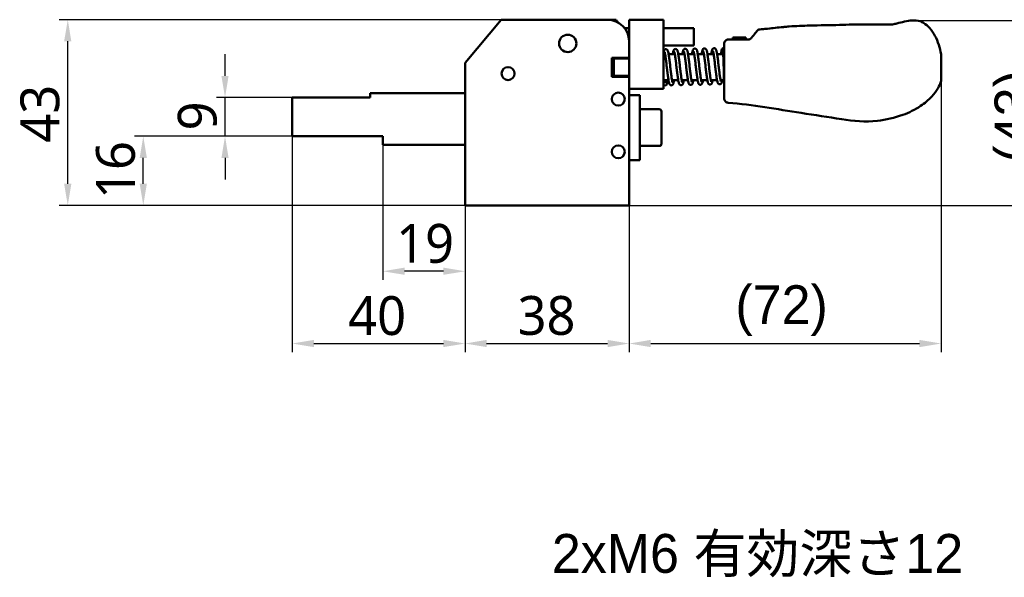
# Model space of a CAD drawing. Header units: millimetres. Extents: x 0 to 594, y 0 to 420.
# Tile 6 of 24: x 159 to 387, y 128 to 258. Entities that reach past the tile are written whole.
import ezdxf

# ---------------------------------------------------------------- set-up
doc = ezdxf.new("R2010")
doc.units = ezdxf.units.MM
doc.header["$LTSCALE"] = 2
for name, color, linetype, lineweight in [('Dimension (ISO)', 7, 'Continuous', 25), ('Symbol (ISO)', 7, 'Continuous', 25), ('Visible (ISO)', 7, 'Continuous', 50)]:
    doc.layers.add(name, color=color, linetype=linetype, lineweight=lineweight)
doc.styles.add('Note Text (JIS)', font='meiryo.ttc')
doc.dimstyles.new('Default (JIS)', dxfattribs={"dimscale": 2, "dimtxt": 4.5, "dimasz": 2.5, "dimexe": 1, "dimexo": 0, "dimgap": 0.8, "dimtad": 1, "dimrnd": 1e-08, "dimdsep": 46, "dimtxsty": 'Note Text (JIS)', "dimcen": 0.09, "dimdle": 10, "dimclrd": 256, "dimclre": 256, "dimclrt": 256, "dimadec": 0, "dimazin": 2, "dimtfac": 0.777778, "dimtmove": 0, "dimatfit": 3, "dimfxl": 1, "dimtolj": 1, "dimtzin": 0, "dimlwd": -1, "dimlwe": -1, "dimarcsym": 0})

# ---------------------------------------------------------------- blocks, each defined once
blk = doc.blocks.new('*D4')
at = {"layer": 'Defpoints', "color": 0}
for p in [(222.32, 230.56), (262.32, 214.56), (262.32, 182.56)]:
    blk.add_point(p, dxfattribs=at)
at = {"layer": 'Dimension (ISO)'}
for p, q in [((222.32, 230.56), (222.32, 180.56)), ((262.32, 214.56), (262.32, 180.56)), ((227.32, 182.56), (257.32, 182.56))]:
    blk.add_line(p, q, dxfattribs=at)
for points in [[(227.32, 183.4), (227.32, 181.73), (222.32, 182.56)], [(257.32, 183.4), (257.32, 181.73), (262.32, 182.56)]]:
    blk.add_solid(points, dxfattribs=at)
at = {"layer": 'Dimension (ISO)', "insert": (235.26, 193.53), "char_height": 9, "attachment_point": 1, "style": 'Note Text (JIS)'}
blk.add_mtext('\\A1;40', dxfattribs=at)
blk = doc.blocks.new('*D5')
at = {"layer": 'Defpoints', "color": 0}
for p in [(262.32, 214.56), (300.32, 214.56), (300.32, 182.56)]:
    blk.add_point(p, dxfattribs=at)
at = {"layer": 'Dimension (ISO)'}
for p, q in [((262.32, 214.56), (262.32, 180.56)), ((300.32, 214.56), (300.32, 180.56)), ((267.32, 182.56), (295.32, 182.56))]:
    blk.add_line(p, q, dxfattribs=at)
for points in [[(267.32, 183.4), (267.32, 181.73), (262.32, 182.56)], [(295.32, 183.4), (295.32, 181.73), (300.32, 182.56)]]:
    blk.add_solid(points, dxfattribs=at)
at = {"layer": 'Dimension (ISO)', "insert": (274.49, 193.57), "char_height": 9, "attachment_point": 1, "style": 'Note Text (JIS)'}
blk.add_mtext('\\A1;38', dxfattribs=at)
blk = doc.blocks.new('*D6')
at = {"layer": 'Defpoints', "color": 0}
for p in [(372.57, 243.42), (300.32, 214.56), (372.57, 182.56)]:
    blk.add_point(p, dxfattribs=at)
at = {"layer": 'Dimension (ISO)'}
for p, q in [((372.57, 243.42), (372.57, 180.56)), ((300.32, 214.56), (300.32, 180.56)), ((305.32, 182.56), (367.57, 182.56))]:
    blk.add_line(p, q, dxfattribs=at)
for points in [[(305.32, 183.4), (305.32, 181.73), (300.32, 182.56)], [(367.57, 183.4), (367.57, 181.73), (372.57, 182.56)]]:
    blk.add_solid(points, dxfattribs=at)
at = {"layer": 'Dimension (ISO)', "insert": (321.89, 196.05), "char_height": 9, "attachment_point": 1, "style": 'Note Text (JIS)'}
blk.add_mtext('\\A1; \\fメイリオ|b0|i0;\\H9.0000;(72)', dxfattribs=at)
blk = doc.blocks.new('*D7')
at = {"layer": 'Defpoints', "color": 0}
for p in [(366.22, 257.4), (398.45, 257.4), (300.32, 214.56)]:
    blk.add_point(p, dxfattribs=at)
at = {"layer": 'Dimension (ISO)'}
for p, q in [((366.22, 257.4), (400.45, 257.4)), ((398.45, 219.56), (398.45, 252.4)), ((300.32, 214.56), (400.45, 214.56))]:
    blk.add_line(p, q, dxfattribs=at)
for points in [[(397.62, 252.4), (399.28, 252.4), (398.45, 257.4)], [(397.62, 219.56), (399.28, 219.56), (398.45, 214.56)]]:
    blk.add_solid(points, dxfattribs=at)
at = {"layer": 'Dimension (ISO)', "insert": (384.96, 221.43), "char_height": 9, "attachment_point": 1, "rotation": 90, "style": 'Note Text (JIS)'}
blk.add_mtext('\\A1; \\fメイリオ|b0|i0;\\H9.0000;(43)', dxfattribs=at)
blk = doc.blocks.new('*D8')
at = {"layer": 'Defpoints', "color": 0}
for p in [(170.32, 257.56), (270.71, 257.56), (262.32, 214.56)]:
    blk.add_point(p, dxfattribs=at)
at = {"layer": 'Dimension (ISO)'}
for p, q in [((270.71, 257.56), (168.32, 257.56)), ((170.32, 219.56), (170.32, 252.56)), ((262.32, 214.56), (168.32, 214.56))]:
    blk.add_line(p, q, dxfattribs=at)
for points in [[(169.48, 252.56), (171.15, 252.56), (170.32, 257.56)], [(169.48, 219.56), (171.15, 219.56), (170.32, 214.56)]]:
    blk.add_solid(points, dxfattribs=at)
at = {"layer": 'Dimension (ISO)', "insert": (159.35, 229.07), "char_height": 9, "attachment_point": 1, "rotation": 90, "style": 'Note Text (JIS)'}
blk.add_mtext('\\A1;43', dxfattribs=at)
blk = doc.blocks.new('*D9')
at = {"layer": 'Defpoints', "color": 0}
for p in [(206.74, 239.56), (222.32, 239.56), (222.32, 230.56)]:
    blk.add_point(p, dxfattribs=at)
at = {"layer": 'Dimension (ISO)'}
for p, q in [((206.74, 244.56), (206.74, 249.56)), ((222.32, 239.56), (204.74, 239.56)), ((206.74, 230.56), (206.74, 239.56)), ((222.32, 230.56), (204.74, 230.56)), ((206.74, 225.56), (206.74, 220.56))]:
    blk.add_line(p, q, dxfattribs=at)
for points in [[(205.91, 244.56), (207.57, 244.56), (206.74, 239.56)], [(205.91, 225.56), (207.57, 225.56), (206.74, 230.56)]]:
    blk.add_solid(points, dxfattribs=at)
at = {"layer": 'Dimension (ISO)', "insert": (195.79, 231.92), "char_height": 9, "attachment_point": 1, "rotation": 90, "style": 'Note Text (JIS)'}
blk.add_mtext('\\A1;9', dxfattribs=at)
blk = doc.blocks.new('*D10')
at = {"layer": 'Defpoints', "color": 0}
for p in [(187.81, 230.56), (222.32, 230.56), (262.32, 214.56)]:
    blk.add_point(p, dxfattribs=at)
at = {"layer": 'Dimension (ISO)'}
for p, q in [((222.32, 230.56), (185.81, 230.56)), ((187.81, 219.56), (187.81, 225.56)), ((262.32, 214.56), (185.81, 214.56))]:
    blk.add_line(p, q, dxfattribs=at)
for points in [[(186.97, 225.56), (188.64, 225.56), (187.81, 230.56)], [(186.97, 219.56), (188.64, 219.56), (187.81, 214.56)]]:
    blk.add_solid(points, dxfattribs=at)
at = {"layer": 'Dimension (ISO)', "insert": (176.86, 216.05), "char_height": 9, "attachment_point": 1, "rotation": 90, "style": 'Note Text (JIS)'}
blk.add_mtext('\\A1;16', dxfattribs=at)
blk = doc.blocks.new('*D11')
at = {"layer": 'Defpoints', "color": 0}
for p in [(243.32, 228.56), (262.32, 214.56), (243.32, 199.3)]:
    blk.add_point(p, dxfattribs=at)
at = {"layer": 'Dimension (ISO)'}
for p, q in [((243.32, 228.56), (243.32, 197.3)), ((262.32, 214.56), (262.32, 197.3)), ((257.32, 199.3), (248.32, 199.3))]:
    blk.add_line(p, q, dxfattribs=at)
for points in [[(248.32, 200.14), (248.32, 198.47), (243.32, 199.3)], [(257.32, 200.14), (257.32, 198.47), (262.32, 199.3)]]:
    blk.add_solid(points, dxfattribs=at)
at = {"layer": 'Dimension (ISO)', "insert": (246.37, 210.26), "char_height": 9, "attachment_point": 1, "style": 'Note Text (JIS)'}
blk.add_mtext('\\A1;19', dxfattribs=at)

msp = doc.modelspace()

# ---------------------------------------------------------------- linework, layer by layer
at = {"layer": 'Visible (ISO)'}
for p, q in [((270.708, 257.564), (262.317, 247.564)), ((270.708, 257.564), (277.235, 257.564)), ((277.235, 257.564), (295.317, 257.564)), ((295.317, 257.564), (297.317, 257.564)), ((300.317, 255.564), (299.317, 255.564)), ((300.317, 257.564), (300.317, 241.564)), ((308.317, 257.564), (300.317, 257.564)), ((308.317, 257.564), (308.317, 241.564)), ((315.317, 255.564), (308.317, 255.564)), ((315.317, 251.564), (315.317, 255.564)), ((332.367, 255.479), (332.367, 255.479)), ((332.367, 255.479), (332.367, 255.479)), ((337.392, 255.981), (337.392, 255.981)), ((337.392, 255.981), (337.392, 255.981)), ((361.328, 256.456), (361.327, 256.456)), ((361.327, 256.456), (361.327, 256.456)), ((361.327, 256.456), (361.327, 256.456)), ((324.528, 253.469), (324.327, 253.469)), ((324.327, 253.469), (324.327, 252.966)), ((324.528, 253.469), (327.141, 253.469)), ((327.342, 253.469), (327.141, 253.469)), ((327.342, 252.966), (327.342, 253.469)), ((327.342, 253.469), (327.343, 253.469)), ((327.343, 252.966), (327.343, 253.469)), ((329.891, 254.91), (329.9, 254.922)), ((315.317, 251.564), (308.317, 251.564)), ((322.317, 246.564), (322.317, 251.966)), ((323.317, 252.966), (327.864, 252.966)), ((296.317, 248.764), (300.317, 248.764)), ((296.317, 244.364), (296.317, 248.764)), ((296.317, 248.064), (296.817, 248.564)), ((296.817, 248.564), (296.817, 244.564)), ((300.317, 248.564), (296.817, 248.564)), ((308.317, 249.564), (308.665, 249.564)), ((309.477, 249.564), (310.913, 249.564)), ((311.725, 249.564), (313.161, 249.564)), ((313.972, 249.564), (315.409, 249.564)), ((316.22, 249.564), (317.656, 249.564)), ((318.467, 249.564), (319.904, 249.564)), ((320.714, 249.564), (322.105, 249.564)), ((372.567, 249.549), (372.567, 249.452)), ((372.567, 249.448), (372.567, 246.434)), ((262.317, 239.785), (262.317, 247.564)), ((322.317, 245.038), (322.317, 246.564)), ((372.567, 246.434), (372.567, 243.419)), ((296.317, 245.064), (296.817, 244.564)), ((300.317, 244.364), (296.317, 244.364)), ((300.317, 244.564), (296.817, 244.564)), ((322.317, 243.329), (322.317, 245.038)), ((308.317, 243.564), (309.444, 243.564)), ((309.087, 243.564), (309.105, 242.736)), ((310.256, 243.564), (311.692, 243.564)), ((312.505, 243.564), (313.94, 243.564)), ((314.753, 243.564), (316.188, 243.564)), ((317.002, 243.564), (318.436, 243.564)), ((319.251, 243.564), (320.684, 243.564)), ((321.5, 243.564), (322.29, 243.564)), ((322.317, 239.837), (322.317, 243.329)), ((322.317, 242.702), (322.317, 242.918)), ((322.317, 241.415), (322.317, 241.871)), ((222.317, 239.564), (240.317, 239.564)), ((222.317, 230.564), (222.317, 239.564)), ((240.317, 239.564), (240.317, 240.564)), ((262.267, 240.564), (240.317, 240.564)), ((262.317, 214.564), (262.317, 239.785)), ((300.317, 241.564), (300.317, 214.564)), ((308.317, 241.564), (300.317, 241.564)), ((300.317, 240.064), (302.817, 240.064)), ((302.817, 240.064), (302.817, 225.064)), ((322.317, 239.837), (322.317, 240.483)), ((322.317, 239.332), (322.317, 239.837)), ((307.317, 236.814), (302.817, 236.814)), ((307.817, 236.314), (307.817, 228.814)), ((222.317, 230.564), (243.317, 230.564)), ((243.317, 228.564), (243.317, 230.564)), ((262.317, 228.564), (243.317, 228.564)), ((307.317, 228.314), (302.817, 228.314)), ((300.317, 225.064), (302.817, 225.064)), ((300.317, 214.564), (262.317, 214.564))]:
    msp.add_line(p, q, dxfattribs=at)
for centre, radius in [((286.117, 252.064), 2), ((272.287, 245.084), 1.5), ((272.287, 245.084), 1.5), ((297.817, 239.164), 1.5), ((297.817, 239.164), 1.5), ((297.817, 226.964), 1.5)]:
    msp.add_circle(centre, radius, dxfattribs=at)
for centre, radius, start, end in [((295.317, 252.564), 5, 0, 90), ((287.317, 250.064), 12.5, 33.2755, 36.8699), ((330.682, 254.298), 1, 141.43025, 141.54805), ((323.317, 251.966), 1, 89.99941, 180), ((287.317, 250.064), 12.5, 353.1079, 354.03044), ((287.317, 250.064), 12.5, 332.87071, 333.89612), ((308.705, 242.728), 0.4, 193.83317, 166.16683), ((322.702, 243.025), 0.4, 181.21792, 195.61567), ((307.317, 236.314), 0.5, 0, 90), ((307.317, 228.814), 0.5, 270, 0)]:
    msp.add_arc(centre, radius, start, end, dxfattribs=at)
for centre, major_axis, ratio, start_param, end_param in [((330.682, 254.298), (-0.783, 0.622), 0.9999748, 6.2811304, 6.2831864), ((330.683, 254.3), (-0.716, 0.699), 0.9999731, 5.5847216, 6.3855089)]:
    msp.add_ellipse(centre, major_axis=major_axis, ratio=ratio, start_param=start_param, end_param=end_param, dxfattribs=at)
for points in [[(330.584, 255.295), (331.152, 255.352), (331.721, 255.411), (332.289, 255.47)], [(361.327, 256.456), (361.334, 256.456), (361.34, 256.458), (361.346, 256.459)], [(361.327, 256.456), (361.328, 256.456), (361.328, 256.456), (361.329, 256.456)], [(372.567, 249.448), (372.567, 249.449), (372.567, 249.45), (372.567, 249.452)]]:
    msp.add_open_spline(points, degree=3, dxfattribs=at)
for points, knots in [([(331.2, 255.358), (331.201, 255.358), (331.201, 255.358), (331.395, 255.378), (331.577, 255.398), (331.893, 255.432), (332.031, 255.446), (332.247, 255.468), (332.327, 255.475), (332.367, 255.479)], [0.06424418, 0.06424418, 0.06424418, 0.06424418, 0.06443192, 0.06443192, 0.12785861, 0.12785861, 0.19197389, 0.19197389, 0.25783865, 0.25783865, 0.25783865, 0.25783865]), ([(332.289, 255.47), (332.315, 255.473), (332.341, 255.476), (332.367, 255.479), (334.056, 255.657), (335.739, 255.849), (337.392, 255.981)], [0, 0, 0, 0, 0.0152056, 0.0152056, 0.0152056, 1, 1, 1, 1]), ([(332.367, 255.479), (332.962, 255.543), (333.565, 255.612), (334.797, 255.747), (335.436, 255.813), (336.521, 255.911), (336.985, 255.948), (337.392, 255.981)], [0, 0, 0, 0, 0.18497273, 0.18497273, 0.38795466, 0.38795466, 0.54853639, 0.54853639, 0.54853639, 0.54853639]), ([(337.392, 255.981), (339.019, 256.111), (340.571, 256.171), (344.452, 256.261), (346.792, 256.278), (351.008, 256.421), (352.998, 256.486), (356.069, 256.488), (357.114, 256.478), (359.204, 256.456), (360.272, 256.444), (361.327, 256.456)], [0, 0, 0, 0, 0.5308266, 0.5308266, 1.2610285, 1.2610285, 1.8776745, 1.8776745, 2.1940011, 2.1940011, 2.5116748, 2.5116748, 2.5116748, 2.5116748]), ([(361.346, 256.459), (361.684, 256.536), (362.02, 256.615), (363.525, 256.977), (364.696, 257.313), (366.504, 257.423), (367.134, 257.377), (367.996, 257.09), (368.271, 256.962), (369.047, 256.504), (369.509, 256.096), (370.394, 255.102), (370.801, 254.486), (371.856, 252.514), (372.323, 251.037), (372.567, 249.549)], [0, 0, 0, 0, 0.1037109, 0.1037109, 0.4642929, 0.4642929, 0.6470846, 0.6470846, 0.7369166, 0.7369166, 0.9174839, 0.9174839, 1.1359863, 1.1359863, 1.5884035, 1.5884035, 1.5884035, 1.5884035]), ([(328.647, 253.344), (328.643, 253.339), (328.639, 253.335), (328.635, 253.33), (328.631, 253.325), (328.628, 253.32), (328.624, 253.316), (328.62, 253.311), (328.616, 253.307), (328.612, 253.302), (328.608, 253.298), (328.604, 253.294), (328.6, 253.289), (328.596, 253.285), (328.592, 253.281), (328.588, 253.277), (328.584, 253.273), (328.581, 253.269), (328.577, 253.265), (328.573, 253.261), (328.569, 253.257), (328.565, 253.253), (328.561, 253.249), (328.557, 253.245), (328.553, 253.241), (328.549, 253.238), (328.545, 253.234), (328.541, 253.23), (328.537, 253.227), (328.533, 253.223), (328.529, 253.22), (328.526, 253.216), (328.522, 253.213), (328.518, 253.209), (328.514, 253.206), (328.51, 253.203), (328.506, 253.199), (328.502, 253.196), (328.498, 253.193), (328.494, 253.19), (328.49, 253.187), (328.487, 253.184), (328.483, 253.18), (328.479, 253.177), (328.475, 253.174), (328.471, 253.171), (328.467, 253.168), (328.463, 253.166), (328.459, 253.163), (328.456, 253.16), (328.452, 253.157), (328.448, 253.154), (328.444, 253.151), (328.44, 253.149), (328.436, 253.146), (328.432, 253.143), (328.429, 253.141), (328.425, 253.138), (328.421, 253.136), (328.417, 253.133), (328.413, 253.13), (328.409, 253.128), (328.406, 253.125), (328.402, 253.123), (328.398, 253.121), (328.394, 253.118), (328.39, 253.116), (328.386, 253.113), (328.383, 253.111), (328.379, 253.109), (328.375, 253.106), (328.371, 253.104), (328.367, 253.102), (328.363, 253.1), (328.36, 253.098), (328.356, 253.095), (328.352, 253.093), (328.348, 253.091), (328.344, 253.089), (328.341, 253.087), (328.337, 253.085), (328.333, 253.083), (328.329, 253.081), (328.325, 253.079), (328.321, 253.077), (328.318, 253.075), (328.314, 253.073), (328.31, 253.071), (328.306, 253.069), (328.302, 253.067), (328.299, 253.065), (328.295, 253.064), (328.291, 253.062), (328.287, 253.06), (328.283, 253.058), (328.279, 253.056), (328.275, 253.055), (328.272, 253.053), (328.268, 253.051), (328.264, 253.05), (328.26, 253.048), (328.256, 253.046), (328.252, 253.045), (328.248, 253.043), (328.244, 253.041), (328.241, 253.04), (328.237, 253.038), (328.233, 253.037), (328.229, 253.035), (328.225, 253.033), (328.221, 253.032), (328.217, 253.03), (328.213, 253.029), (328.209, 253.028), (328.205, 253.026), (328.201, 253.025), (328.197, 253.023), (328.193, 253.022), (328.189, 253.02), (328.185, 253.019), (328.181, 253.018), (328.177, 253.016), (328.173, 253.015), (328.169, 253.014), (328.165, 253.012), (328.161, 253.011), (328.157, 253.01), (328.153, 253.009), (328.149, 253.007), (328.145, 253.006), (328.14, 253.005), (328.136, 253.004), (328.132, 253.003), (328.128, 253.002), (328.124, 253), (328.119, 252.999), (328.115, 252.998), (328.111, 252.997), (328.107, 252.996), (328.103, 252.995), (328.098, 252.994), (328.094, 252.993), (328.09, 252.992), (328.085, 252.991), (328.081, 252.99), (328.077, 252.989), (328.072, 252.988), (328.068, 252.987), (328.063, 252.986), (328.059, 252.985), (328.055, 252.984), (328.05, 252.984), (328.046, 252.983), (328.041, 252.982), (328.037, 252.981), (328.032, 252.98), (328.027, 252.98), (328.023, 252.979), (328.018, 252.978), (328.014, 252.977), (328.009, 252.977), (328.004, 252.976), (328, 252.975), (327.995, 252.975), (327.99, 252.974), (327.985, 252.973), (327.981, 252.973), (327.976, 252.972), (327.971, 252.972), (327.966, 252.971), (327.961, 252.971), (327.956, 252.97), (327.951, 252.97), (327.947, 252.969), (327.942, 252.969), (327.937, 252.969), (327.932, 252.968), (327.926, 252.968), (327.921, 252.968), (327.916, 252.967), (327.911, 252.967), (327.906, 252.967), (327.901, 252.967), (327.896, 252.967), (327.89, 252.966), (327.885, 252.966), (327.88, 252.966), (327.875, 252.966), (327.869, 252.966), (327.864, 252.966)], [0, 0, 0, 0, 0.015873, 0.015873, 0.015873, 0.031746, 0.031746, 0.031746, 0.047619, 0.047619, 0.047619, 0.0634921, 0.0634921, 0.0634921, 0.0793651, 0.0793651, 0.0793651, 0.0952381, 0.0952381, 0.0952381, 0.1111111, 0.1111111, 0.1111111, 0.1269841, 0.1269841, 0.1269841, 0.1428571, 0.1428571, 0.1428571, 0.1587302, 0.1587302, 0.1587302, 0.1746032, 0.1746032, 0.1746032, 0.1904762, 0.1904762, 0.1904762, 0.2063492, 0.2063492, 0.2063492, 0.2222222, 0.2222222, 0.2222222, 0.2380952, 0.2380952, 0.2380952, 0.2539683, 0.2539683, 0.2539683, 0.2698413, 0.2698413, 0.2698413, 0.2857143, 0.2857143, 0.2857143, 0.3015873, 0.3015873, 0.3015873, 0.3174603, 0.3174603, 0.3174603, 0.3333333, 0.3333333, 0.3333333, 0.3492063, 0.3492063, 0.3492063, 0.3650794, 0.3650794, 0.3650794, 0.3809524, 0.3809524, 0.3809524, 0.3968254, 0.3968254, 0.3968254, 0.4126984, 0.4126984, 0.4126984, 0.4285714, 0.4285714, 0.4285714, 0.4444444, 0.4444444, 0.4444444, 0.4603175, 0.4603175, 0.4603175, 0.4761905, 0.4761905, 0.4761905, 0.4920635, 0.4920635, 0.4920635, 0.5079365, 0.5079365, 0.5079365, 0.5238095, 0.5238095, 0.5238095, 0.5396825, 0.5396825, 0.5396825, 0.5555556, 0.5555556, 0.5555556, 0.5714286, 0.5714286, 0.5714286, 0.5873016, 0.5873016, 0.5873016, 0.6031746, 0.6031746, 0.6031746, 0.6190476, 0.6190476, 0.6190476, 0.6349206, 0.6349206, 0.6349206, 0.6507937, 0.6507937, 0.6507937, 0.6666667, 0.6666667, 0.6666667, 0.6825397, 0.6825397, 0.6825397, 0.6984127, 0.6984127, 0.6984127, 0.7142857, 0.7142857, 0.7142857, 0.7301587, 0.7301587, 0.7301587, 0.7460317, 0.7460317, 0.7460317, 0.7619048, 0.7619048, 0.7619048, 0.7777778, 0.7777778, 0.7777778, 0.7936508, 0.7936508, 0.7936508, 0.8095238, 0.8095238, 0.8095238, 0.8253968, 0.8253968, 0.8253968, 0.8412698, 0.8412698, 0.8412698, 0.8571429, 0.8571429, 0.8571429, 0.8730159, 0.8730159, 0.8730159, 0.8888889, 0.8888889, 0.8888889, 0.9047619, 0.9047619, 0.9047619, 0.9206349, 0.9206349, 0.9206349, 0.9365079, 0.9365079, 0.9365079, 0.952381, 0.952381, 0.952381, 0.968254, 0.968254, 0.968254, 0.984127, 0.984127, 0.984127, 1, 1, 1, 1]), ([(328.647, 253.344), (328.984, 253.769), (329.286, 254.148), (329.684, 254.65), (329.811, 254.81), (329.877, 254.893), (329.885, 254.903), (329.891, 254.91)], [0, 0, 0, 0, 0.20490066, 0.20490066, 0.37669062, 0.37669062, 0.41105135, 0.41105135, 0.41105135, 0.41105135]), ([(329.9, 254.922), (329.9, 254.922), (329.9, 254.922), (329.901, 254.923), (329.901, 254.923), (329.902, 254.924), (329.902, 254.925), (329.903, 254.925)], [0.0699718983, 0.0699718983, 0.0699718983, 0.0699718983, 0.0705258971, 0.0705258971, 0.0708403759, 0.0708403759, 0.0711858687, 0.0711858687, 0.0711858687, 0.0711858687]), ([(314.869, 243.105), (314.869, 243.105), (314.869, 243.105), (314.867, 243.11), (314.856, 243.136), (314.822, 243.243), (314.796, 243.351), (314.75, 243.577), (314.731, 243.68), (314.692, 243.913), (314.671, 244.044), (314.629, 244.331), (314.608, 244.487), (314.564, 244.819), (314.541, 244.994), (314.496, 245.36), (314.473, 245.55), (314.427, 245.939), (314.404, 246.139), (314.357, 246.541), (314.334, 246.745), (314.287, 247.15), (314.264, 247.352), (314.217, 247.75), (314.193, 247.945), (314.146, 248.325), (314.123, 248.509), (314.077, 248.862), (314.053, 249.031), (314.007, 249.348), (313.984, 249.497), (313.937, 249.774), (313.913, 249.902), (313.863, 250.137), (313.837, 250.243), (313.788, 250.404), (313.767, 250.463), (313.716, 250.568), (313.692, 250.612), (313.626, 250.689), (313.598, 250.716), (313.514, 250.777), (313.447, 250.81), (313.308, 250.831), (313.244, 250.827), (313.131, 250.796), (313.083, 250.77), (313, 250.71), (312.969, 250.676), (312.904, 250.592), (312.882, 250.547), (312.825, 250.414), (312.802, 250.327), (312.751, 250.101), (312.727, 249.958), (312.693, 249.721), (312.683, 249.644), (312.673, 249.564)], [25.3253955, 25.3253955, 25.3253955, 25.3253955, 25.3366708, 25.3366708, 25.4630875, 25.4630875, 25.6825804, 25.6825804, 25.8271155, 25.8271155, 25.9792666, 25.9792666, 26.1352018, 26.1352018, 26.2931364, 26.2931364, 26.4522308, 26.4522308, 26.6120787, 26.6120787, 26.7724918, 26.7724918, 26.9334118, 26.9334118, 27.0948878, 27.0948878, 27.2571023, 27.2571023, 27.4204769, 27.4204769, 27.5859783, 27.5859783, 27.7561458, 27.7561458, 27.9398804, 27.9398804, 28.0700762, 28.0700762, 28.1599165, 28.1599165, 28.2041575, 28.2041575, 28.2583624, 28.2583624, 28.2980483, 28.2980483, 28.3386943, 28.3386943, 28.3903209, 28.3903209, 28.480662, 28.480662, 28.6665972, 28.6665972, 28.8847119, 28.8847119, 28.9797294, 28.9797294, 28.9797294, 28.9797294]), ([(317.109, 243.153), (317.109, 243.153), (317.108, 243.153), (317.106, 243.158), (317.095, 243.185), (317.061, 243.294), (317.034, 243.404), (316.988, 243.633), (316.969, 243.736), (316.93, 243.971), (316.909, 244.103), (316.867, 244.391), (316.845, 244.548), (316.801, 244.88), (316.779, 245.056), (316.734, 245.423), (316.711, 245.613), (316.665, 246.003), (316.641, 246.202), (316.595, 246.605), (316.571, 246.809), (316.525, 247.214), (316.501, 247.416), (316.454, 247.813), (316.431, 248.009), (316.384, 248.388), (316.361, 248.572), (316.314, 248.924), (316.291, 249.092), (316.245, 249.409), (316.221, 249.557), (316.174, 249.833), (316.151, 249.959), (316.101, 250.194), (316.075, 250.3), (316.024, 250.46), (316.002, 250.521), (315.951, 250.622), (315.929, 250.661), (315.87, 250.732), (315.842, 250.76), (315.757, 250.823), (315.691, 250.857), (315.551, 250.879), (315.486, 250.875), (315.373, 250.844), (315.325, 250.819), (315.241, 250.76), (315.21, 250.726), (315.145, 250.642), (315.123, 250.598), (315.067, 250.468), (315.044, 250.384), (314.993, 250.162), (314.968, 250.018), (314.932, 249.761), (314.919, 249.665), (314.907, 249.564)], [19.0422102, 19.0422102, 19.0422102, 19.0422102, 19.0548008, 19.0548008, 19.1823273, 19.1823273, 19.4031768, 19.4031768, 19.5479988, 19.5479988, 19.700291, 19.700291, 19.8562982, 19.8562982, 20.0142729, 20.0142729, 20.1733919, 20.1733919, 20.333257, 20.333257, 20.4936841, 20.4936841, 20.6546182, 20.6546182, 20.816111, 20.816111, 20.9783501, 20.9783501, 21.1417661, 21.1417661, 21.3073493, 21.3073493, 21.4777147, 21.4777147, 21.6621343, 21.6621343, 21.7952258, 21.7952258, 21.8733809, 21.8733809, 21.9196405, 21.9196405, 21.9744829, 21.9744829, 22.0142403, 22.0142403, 22.0547961, 22.0547961, 22.1061284, 22.1061284, 22.1952702, 22.1952702, 22.374546, 22.374546, 22.5973291, 22.5973291, 22.715132, 22.715132, 22.715132, 22.715132]), ([(319.348, 243.2), (319.348, 243.2), (319.348, 243.2), (319.346, 243.205), (319.335, 243.23), (319.302, 243.337), (319.275, 243.444), (319.229, 243.67), (319.211, 243.772), (319.172, 244.005), (319.151, 244.136), (319.109, 244.422), (319.087, 244.578), (319.043, 244.909), (319.021, 245.085), (318.976, 245.45), (318.953, 245.64), (318.907, 246.029), (318.883, 246.228), (318.837, 246.631), (318.813, 246.834), (318.767, 247.24), (318.743, 247.442), (318.696, 247.839), (318.673, 248.035), (318.626, 248.415), (318.603, 248.6), (318.556, 248.953), (318.533, 249.121), (318.487, 249.439), (318.463, 249.589), (318.417, 249.866), (318.393, 249.993), (318.343, 250.23), (318.317, 250.336), (318.268, 250.496), (318.247, 250.555), (318.196, 250.661), (318.171, 250.707), (318.103, 250.786), (318.075, 250.813), (317.991, 250.873), (317.925, 250.906), (317.786, 250.926), (317.721, 250.922), (317.609, 250.89), (317.561, 250.865), (317.478, 250.805), (317.448, 250.771), (317.383, 250.687), (317.361, 250.641), (317.303, 250.506), (317.279, 250.417), (317.229, 250.189), (317.205, 250.047), (317.168, 249.784), (317.154, 249.678), (317.141, 249.564)], [12.7590248, 12.7590248, 12.7590248, 12.7590248, 12.7698539, 12.7698539, 12.8958942, 12.8958942, 13.1149229, 13.1149229, 13.2593589, 13.2593589, 13.4114614, 13.4114614, 13.5673716, 13.5673716, 13.7252926, 13.7252926, 13.8843785, 13.8843785, 14.0442205, 14.0442205, 14.2046287, 14.2046287, 14.365544, 14.365544, 14.5270142, 14.5270142, 14.6892205, 14.6892205, 14.8525811, 14.8525811, 15.018055, 15.018055, 15.1881563, 15.1881563, 15.3716639, 15.3716639, 15.5009192, 15.5009192, 15.594988, 15.594988, 15.6383993, 15.6383993, 15.6923171, 15.6923171, 15.7319705, 15.7319705, 15.7726598, 15.7726598, 15.8244266, 15.8244266, 15.9153432, 15.9153432, 16.1045208, 16.1045208, 16.3205472, 16.3205472, 16.4501866, 16.4501866, 16.4501866, 16.4501866]), ([(321.588, 243.248), (321.588, 243.248), (321.579, 243.265), (321.552, 243.346), (321.528, 243.435), (321.486, 243.628), (321.468, 243.72), (321.431, 243.933), (321.411, 244.055), (321.369, 244.325), (321.348, 244.474), (321.304, 244.791), (321.282, 244.961), (321.237, 245.316), (321.215, 245.502), (321.169, 245.884), (321.146, 246.081), (321.099, 246.48), (321.076, 246.683), (321.029, 247.089), (321.006, 247.292), (320.959, 247.693), (320.935, 247.891), (320.889, 248.278), (320.865, 248.467), (320.819, 248.83), (320.795, 249.004), (320.749, 249.334), (320.726, 249.49), (320.679, 249.781), (320.656, 249.916), (320.607, 250.165), (320.582, 250.278), (320.525, 250.497), (320.496, 250.593), (320.423, 250.728), (320.404, 250.761), (320.352, 250.824), (320.324, 250.853), (320.238, 250.917), (320.172, 250.951), (320.032, 250.974), (319.967, 250.97), (319.853, 250.94), (319.805, 250.915), (319.721, 250.856), (319.69, 250.822), (319.625, 250.739), (319.603, 250.695), (319.547, 250.567), (319.525, 250.485), (319.474, 250.265), (319.448, 250.12), (319.407, 249.832), (319.391, 249.703), (319.375, 249.564)], [6.4758395, 6.4758395, 6.4758395, 6.4758395, 6.5850998, 6.5850998, 6.7873508, 6.7873508, 6.9278711, 6.9278711, 7.0780395, 7.0780395, 7.2329739, 7.2329739, 7.3903627, 7.3903627, 7.5491279, 7.5491279, 7.7087519, 7.7087519, 7.8689871, 7.8689871, 8.0297367, 8.0297367, 8.1910133, 8.1910133, 8.3529481, 8.3529481, 8.5158625, 8.5158625, 8.6804813, 8.6804813, 8.8485991, 8.8485991, 9.0257859, 9.0257859, 9.2406747, 9.2406747, 9.3047563, 9.3047563, 9.3524486, 9.3524486, 9.4076935, 9.4076935, 9.4474954, 9.4474954, 9.487998, 9.487998, 9.5391561, 9.5391561, 9.6275923, 9.6275923, 9.8030166, 9.8030166, 10.0287582, 10.0287582, 10.1849176, 10.1849176, 10.1849176, 10.1849176]), ([(322.317, 251.014), (322.264, 251.021), (322.207, 251.017), (322.099, 250.99), (322.05, 250.966), (321.965, 250.907), (321.934, 250.874), (321.868, 250.792), (321.846, 250.749), (321.756, 250.55), (321.728, 250.395), (321.671, 250.056), (321.651, 249.916), (321.624, 249.698), (321.617, 249.632), (321.609, 249.564)], [3.12745441, 3.12745441, 3.12745441, 3.12745441, 3.16277326, 3.16277326, 3.20306612, 3.20306612, 3.25352905, 3.25352905, 3.33918468, 3.33918468, 3.66069369, 3.66069369, 3.84429989, 3.84429989, 3.91933809, 3.91933809, 3.91933809, 3.91933809]), ([(310.39, 243.01), (310.39, 243.01), (310.39, 243.01), (310.388, 243.015), (310.377, 243.041), (310.343, 243.148), (310.316, 243.257), (310.271, 243.484), (310.252, 243.586), (310.213, 243.819), (310.192, 243.951), (310.15, 244.238), (310.128, 244.394), (310.084, 244.726), (310.062, 244.902), (310.017, 245.267), (309.994, 245.457), (309.948, 245.847), (309.924, 246.046), (309.878, 246.449), (309.854, 246.652), (309.808, 247.058), (309.784, 247.26), (309.737, 247.657), (309.714, 247.853), (309.667, 248.233), (309.644, 248.417), (309.597, 248.769), (309.574, 248.938), (309.528, 249.255), (309.504, 249.404), (309.458, 249.681), (309.434, 249.808), (309.384, 250.044), (309.358, 250.15), (309.308, 250.31), (309.287, 250.37), (309.236, 250.474), (309.212, 250.517), (309.148, 250.593), (309.12, 250.62), (309.036, 250.681), (308.969, 250.715), (308.83, 250.736), (308.765, 250.732), (308.652, 250.701), (308.604, 250.675), (308.52, 250.615), (308.489, 250.58), (308.424, 250.494), (308.402, 250.448), (308.353, 250.329), (308.334, 250.257), (308.317, 250.177)], [37.8917661, 37.8917661, 37.8917661, 37.8917661, 37.9032719, 37.9032719, 38.029883, 38.029883, 38.2496149, 38.2496149, 38.3942008, 38.3942008, 38.5463769, 38.5463769, 38.7023248, 38.7023248, 38.8602666, 38.8602666, 39.0193653, 39.0193653, 39.1792162, 39.1792162, 39.3396318, 39.3396318, 39.5005543, 39.5005543, 39.6620332, 39.6620332, 39.824252, 39.824252, 39.9876338, 39.9876338, 40.1531495, 40.1531495, 40.3233514, 40.3233514, 40.5072043, 40.5072043, 40.6378941, 40.6378941, 40.7256004, 40.7256004, 40.7702446, 40.7702446, 40.8245837, 40.8245837, 40.8642847, 40.8642847, 40.9049071, 40.9049071, 40.9564734, 40.9564734, 41.0458484, 41.0458484, 41.1947647, 41.1947647, 41.1947647, 41.1947647]), ([(310.727, 243.564), (310.709, 243.425), (310.691, 243.3), (310.652, 243.065), (310.63, 242.958), (310.587, 242.795), (310.568, 242.734), (310.521, 242.63), (310.5, 242.588), (310.442, 242.513), (310.416, 242.484), (310.333, 242.418), (310.269, 242.381), (310.13, 242.354), (310.065, 242.355), (309.951, 242.381), (309.902, 242.405), (309.816, 242.46), (309.784, 242.493), (309.715, 242.574), (309.691, 242.617), (309.629, 242.746), (309.602, 242.83), (309.542, 243.05), (309.512, 243.193), (309.456, 243.49), (309.432, 243.635), (309.384, 243.945), (309.36, 244.109), (309.313, 244.452), (309.29, 244.632), (309.243, 245.005), (309.219, 245.197), (309.172, 245.591), (309.149, 245.792), (309.102, 246.197), (309.078, 246.401), (309.031, 246.807), (309.008, 247.009), (308.961, 247.407), (308.938, 247.602), (308.892, 247.98), (308.87, 248.163), (308.825, 248.511), (308.803, 248.677), (308.759, 248.986), (308.738, 249.13), (308.696, 249.39), (308.676, 249.508), (308.637, 249.711), (308.619, 249.798), (308.586, 249.935), (308.571, 249.988), (308.549, 250.054), (308.541, 250.074), (308.539, 250.079), (308.538, 250.079), (308.538, 250.079)], [37.0162925, 37.0162925, 37.0162925, 37.0162925, 37.1840263, 37.1840263, 37.3682049, 37.3682049, 37.5002674, 37.5002674, 37.5823509, 37.5823509, 37.6279902, 37.6279902, 37.6826458, 37.6826458, 37.7223823, 37.7223823, 37.7629638, 37.7629638, 37.81438, 37.81438, 37.9038627, 37.9038627, 38.0850173, 38.0850173, 38.3064284, 38.3064284, 38.4811139, 38.4811139, 38.6481649, 38.6481649, 38.8122594, 38.8122594, 38.9748776, 38.9748776, 39.13662, 39.13662, 39.2977504, 39.2977504, 39.4583657, 39.4583657, 39.6184502, 39.6184502, 39.7778714, 39.7778714, 39.9363193, 39.9363193, 40.0931422, 40.0931422, 40.2469315, 40.2469315, 40.3944458, 40.3944458, 40.5280155, 40.5280155, 40.6325539, 40.6325539, 40.6480503, 40.6480503, 40.6480503, 40.6480503]), ([(312.63, 243.057), (312.63, 243.057), (312.629, 243.058), (312.627, 243.063), (312.616, 243.089), (312.582, 243.197), (312.555, 243.307), (312.509, 243.535), (312.491, 243.638), (312.451, 243.872), (312.431, 244.004), (312.389, 244.292), (312.367, 244.448), (312.323, 244.78), (312.301, 244.956), (312.255, 245.322), (312.232, 245.512), (312.186, 245.902), (312.163, 246.102), (312.116, 246.504), (312.093, 246.708), (312.046, 247.113), (312.023, 247.315), (311.976, 247.713), (311.952, 247.908), (311.906, 248.288), (311.882, 248.472), (311.836, 248.824), (311.813, 248.992), (311.766, 249.309), (311.743, 249.458), (311.696, 249.734), (311.672, 249.861), (311.622, 250.096), (311.596, 250.201), (311.546, 250.362), (311.525, 250.422), (311.473, 250.524), (311.451, 250.565), (311.389, 250.638), (311.362, 250.666), (311.277, 250.728), (311.211, 250.762), (311.071, 250.783), (311.006, 250.78), (310.893, 250.749), (310.845, 250.723), (310.762, 250.664), (310.731, 250.63), (310.666, 250.547), (310.644, 250.502), (310.587, 250.371), (310.564, 250.286), (310.514, 250.063), (310.489, 249.919), (310.457, 249.692), (310.448, 249.629), (310.44, 249.564)], [31.6085808, 31.6085808, 31.6085808, 31.6085808, 31.6207155, 31.6207155, 31.7478573, 31.7478573, 31.9682385, 31.9682385, 32.1129619, 32.1129619, 32.2652057, 32.2652057, 32.4211881, 32.4211881, 32.579149, 32.579149, 32.7382595, 32.7382595, 32.8981187, 32.8981187, 33.058541, 33.058541, 33.2194701, 33.2194701, 33.3809572, 33.3809572, 33.5431877, 33.5431877, 33.7065893, 33.7065893, 33.872144, 33.872144, 34.0424404, 34.0424404, 34.2266199, 34.2266199, 34.3586865, 34.3586865, 34.4407538, 34.4407538, 34.4863959, 34.4863959, 34.5410522, 34.5410522, 34.5807888, 34.5807888, 34.6213702, 34.6213702, 34.672786, 34.672786, 34.7622672, 34.7622672, 34.9434134, 34.9434134, 35.1648305, 35.1648305, 35.2439549, 35.2439549, 35.2439549, 35.2439549]), ([(312.96, 243.564), (312.945, 243.447), (312.929, 243.339), (312.892, 243.118), (312.871, 243.011), (312.828, 242.849), (312.81, 242.788), (312.763, 242.682), (312.741, 242.637), (312.678, 242.557), (312.652, 242.528), (312.57, 242.464), (312.505, 242.428), (312.367, 242.402), (312.303, 242.403), (312.188, 242.429), (312.14, 242.453), (312.054, 242.509), (312.022, 242.542), (311.953, 242.623), (311.93, 242.667), (311.866, 242.798), (311.84, 242.884), (311.78, 243.108), (311.749, 243.249), (311.695, 243.545), (311.67, 243.691), (311.622, 244.001), (311.599, 244.165), (311.552, 244.509), (311.528, 244.689), (311.481, 245.062), (311.458, 245.255), (311.411, 245.649), (311.387, 245.849), (311.34, 246.255), (311.316, 246.459), (311.27, 246.865), (311.246, 247.067), (311.2, 247.464), (311.177, 247.659), (311.131, 248.037), (311.108, 248.219), (311.063, 248.567), (311.041, 248.733), (310.997, 249.041), (310.976, 249.184), (310.934, 249.444), (310.914, 249.561), (310.876, 249.763), (310.857, 249.85), (310.825, 249.986), (310.81, 250.038), (310.788, 250.103), (310.78, 250.122), (310.778, 250.127), (310.778, 250.127), (310.778, 250.127)], [30.7525494, 30.7525494, 30.7525494, 30.7525494, 30.8977459, 30.8977459, 31.0814815, 31.0814815, 31.2116816, 31.2116816, 31.3015029, 31.3015029, 31.3457476, 31.3457476, 31.3999537, 31.3999537, 31.4396397, 31.4396397, 31.4802856, 31.4802856, 31.5319115, 31.5319115, 31.6222503, 31.6222503, 31.8081719, 31.8081719, 32.0262956, 32.0262956, 32.200764, 32.200764, 32.3677429, 32.3677429, 32.5318044, 32.5318044, 32.6944043, 32.6944043, 32.856135, 32.856135, 33.0172562, 33.0172562, 33.1778631, 33.1778631, 33.337938, 33.337938, 33.4973461, 33.4973461, 33.6557735, 33.6557735, 33.8125603, 33.8125603, 33.9662789, 33.9662789, 34.1136408, 34.1136408, 34.2468692, 34.2468692, 34.3507754, 34.3507754, 34.3648649, 34.3648649, 34.3648649, 34.3648649]), ([(315.193, 243.564), (315.18, 243.461), (315.166, 243.366), (315.13, 243.157), (315.108, 243.05), (315.065, 242.887), (315.046, 242.826), (314.999, 242.723), (314.978, 242.683), (314.922, 242.61), (314.896, 242.58), (314.813, 242.514), (314.749, 242.477), (314.61, 242.449), (314.545, 242.45), (314.43, 242.476), (314.382, 242.499), (314.296, 242.555), (314.263, 242.588), (314.195, 242.668), (314.171, 242.712), (314.108, 242.839), (314.082, 242.922), (314.022, 243.142), (313.991, 243.285), (313.936, 243.582), (313.911, 243.728), (313.863, 244.038), (313.84, 244.201), (313.793, 244.544), (313.769, 244.724), (313.722, 245.097), (313.699, 245.289), (313.652, 245.682), (313.628, 245.883), (313.581, 246.288), (313.558, 246.492), (313.511, 246.899), (313.487, 247.101), (313.441, 247.498), (313.418, 247.694), (313.372, 248.072), (313.349, 248.255), (313.304, 248.603), (313.282, 248.769), (313.238, 249.079), (313.217, 249.222), (313.175, 249.483), (313.155, 249.601), (313.116, 249.805), (313.098, 249.892), (313.065, 250.029), (313.05, 250.082), (313.029, 250.149), (313.02, 250.169), (313.018, 250.174), (313.017, 250.175), (313.017, 250.175)], [24.4892453, 24.4892453, 24.4892453, 24.4892453, 24.6192907, 24.6192907, 24.8037079, 24.8037079, 24.9367889, 24.9367889, 25.0149828, 25.0149828, 25.0612366, 25.0612366, 25.1160774, 25.1160774, 25.1558346, 25.1558346, 25.1963906, 25.1963906, 25.2477237, 25.2477237, 25.3368686, 25.3368686, 25.5161612, 25.5161612, 25.7389318, 25.7389318, 25.9136985, 25.9136985, 26.0807763, 26.0807763, 26.2448831, 26.2448831, 26.407508, 26.407508, 26.5692548, 26.5692548, 26.7303885, 26.7303885, 26.8910069, 26.8910069, 27.051095, 27.051095, 27.210521, 27.210521, 27.3689764, 27.3689764, 27.5258125, 27.5258125, 27.6796277, 27.6796277, 27.8271976, 27.8271976, 27.9608918, 27.9608918, 28.0656621, 28.0656621, 28.0816797, 28.0816797, 28.0816797, 28.0816797]), ([(317.426, 243.564), (317.415, 243.484), (317.404, 243.41), (317.372, 243.216), (317.35, 243.109), (317.308, 242.947), (317.29, 242.887), (317.243, 242.779), (317.221, 242.732), (317.155, 242.65), (317.129, 242.622), (317.048, 242.559), (316.983, 242.523), (316.845, 242.497), (316.78, 242.498), (316.666, 242.525), (316.618, 242.549), (316.532, 242.605), (316.5, 242.638), (316.432, 242.719), (316.408, 242.763), (316.344, 242.896), (316.317, 242.984), (316.257, 243.21), (316.227, 243.35), (316.173, 243.645), (316.148, 243.791), (316.1, 244.102), (316.077, 244.266), (316.03, 244.611), (316.006, 244.791), (315.959, 245.164), (315.936, 245.357), (315.889, 245.751), (315.865, 245.952), (315.818, 246.357), (315.795, 246.561), (315.748, 246.967), (315.724, 247.17), (315.678, 247.567), (315.655, 247.761), (315.609, 248.139), (315.586, 248.321), (315.541, 248.669), (315.519, 248.834), (315.476, 249.142), (315.454, 249.285), (315.413, 249.544), (315.392, 249.66), (315.354, 249.862), (315.336, 249.948), (315.303, 250.083), (315.288, 250.135), (315.267, 250.199), (315.259, 250.218), (315.257, 250.222), (315.257, 250.222), (315.257, 250.222)], [18.226416, 18.226416, 18.226416, 18.226416, 18.3297637, 18.3297637, 18.5132733, 18.5132733, 18.6425371, 18.6425371, 18.7365669, 18.7365669, 18.7799861, 18.7799861, 18.8339066, 18.8339066, 18.8735603, 18.8735603, 18.9142492, 18.9142492, 18.9660146, 18.9660146, 19.0569255, 19.0569255, 19.2460711, 19.2460711, 19.4621176, 19.4621176, 19.6364329, 19.6364329, 19.8033606, 19.8033606, 19.9673985, 19.9673985, 20.1299854, 20.1299854, 20.2917076, 20.2917076, 20.4528223, 20.4528223, 20.6134231, 20.6134231, 20.7734911, 20.7734911, 20.9328897, 20.9328897, 21.0913022, 21.0913022, 21.2480628, 21.2480628, 21.40173, 21.40173, 21.5489809, 21.5489809, 21.6819609, 21.6819609, 21.7854099, 21.7854099, 21.7984944, 21.7984944, 21.7984944, 21.7984944]), ([(319.659, 243.564), (319.649, 243.492), (319.638, 243.425), (319.607, 243.24), (319.585, 243.134), (319.54, 242.97), (319.52, 242.907), (319.472, 242.807), (319.453, 242.774), (319.404, 242.708), (319.378, 242.678), (319.294, 242.611), (319.23, 242.573), (319.091, 242.545), (319.026, 242.545), (318.911, 242.571), (318.862, 242.594), (318.776, 242.649), (318.743, 242.682), (318.674, 242.762), (318.651, 242.806), (318.589, 242.931), (318.563, 243.012), (318.503, 243.229), (318.472, 243.373), (318.416, 243.673), (318.391, 243.818), (318.343, 244.127), (318.32, 244.29), (318.272, 244.633), (318.249, 244.813), (318.202, 245.185), (318.179, 245.377), (318.131, 245.77), (318.108, 245.971), (318.061, 246.376), (318.037, 246.58), (317.991, 246.987), (317.967, 247.189), (317.921, 247.587), (317.898, 247.782), (317.852, 248.16), (317.829, 248.343), (317.784, 248.692), (317.762, 248.858), (317.718, 249.168), (317.697, 249.313), (317.655, 249.574), (317.635, 249.692), (317.596, 249.896), (317.578, 249.984), (317.545, 250.122), (317.53, 250.176), (317.508, 250.243), (317.499, 250.263), (317.497, 250.269), (317.496, 250.27), (317.496, 250.27)], [11.9640974, 11.9640974, 11.9640974, 11.9640974, 12.0592969, 12.0592969, 12.2446773, 12.2446773, 12.3819637, 12.3819637, 12.4463717, 12.4463717, 12.4940492, 12.4940492, 12.5492902, 12.5492902, 12.5890916, 12.5890916, 12.6295948, 12.6295948, 12.6807545, 12.6807545, 12.7691975, 12.7691975, 12.9446583, 12.9446583, 13.1703709, 13.1703709, 13.3452975, 13.3452975, 13.5124278, 13.5124278, 13.6765585, 13.6765585, 13.8391966, 13.8391966, 14.000952, 14.000952, 14.1620922, 14.1620922, 14.3227166, 14.3227166, 14.4828116, 14.4828116, 14.6422469, 14.6422469, 14.8007168, 14.8007168, 14.9575784, 14.9575784, 15.1114434, 15.1114434, 15.2591206, 15.2591206, 15.3930552, 15.3930552, 15.4982743, 15.4982743, 15.515309, 15.515309, 15.515309, 15.515309]), ([(321.892, 243.564), (321.886, 243.522), (321.879, 243.482), (321.852, 243.32), (321.831, 243.212), (321.79, 243.051), (321.772, 242.991), (321.725, 242.879), (321.702, 242.827), (321.628, 242.739), (321.602, 242.712), (321.521, 242.651), (321.456, 242.616), (321.319, 242.592), (321.254, 242.594), (321.141, 242.622), (321.093, 242.646), (321.009, 242.703), (320.977, 242.736), (320.908, 242.818), (320.885, 242.863), (320.819, 243.002), (320.791, 243.096), (320.731, 243.329), (320.702, 243.468), (320.648, 243.761), (320.624, 243.907), (320.576, 244.22), (320.552, 244.385), (320.505, 244.731), (320.482, 244.912), (320.435, 245.286), (320.411, 245.479), (320.364, 245.874), (320.341, 246.075), (320.294, 246.481), (320.27, 246.685), (320.223, 247.091), (320.2, 247.293), (320.154, 247.689), (320.131, 247.884), (320.085, 248.26), (320.062, 248.441), (320.017, 248.787), (319.995, 248.951), (319.952, 249.257), (319.93, 249.399), (319.889, 249.656), (319.869, 249.771), (319.83, 249.969), (319.812, 250.054), (319.78, 250.186), (319.766, 250.236), (319.745, 250.297), (319.737, 250.314), (319.736, 250.317), (319.736, 250.317), (319.736, 250.317)], [5.7023306, 5.7023306, 5.7023306, 5.7023306, 5.7591558, 5.7591558, 5.9420853, 5.9420853, 6.0689932, 6.0689932, 6.1745697, 6.1745697, 6.2156091, 6.2156091, 6.2686209, 6.2686209, 6.3081709, 6.3081709, 6.3490082, 6.3490082, 6.4012527, 6.4012527, 6.4941459, 6.4941459, 6.6946755, 6.6946755, 6.904206, 6.904206, 7.0779514, 7.0779514, 7.2446858, 7.2446858, 7.4086343, 7.4086343, 7.5711715, 7.5711715, 7.7328613, 7.7328613, 7.893951, 7.893951, 8.0545281, 8.0545281, 8.214569, 8.214569, 8.3739305, 8.3739305, 8.5322846, 8.5322846, 8.6889418, 8.6889418, 8.8424056, 8.8424056, 8.9892165, 8.9892165, 9.1212128, 9.1212128, 9.2228727, 9.2228727, 9.2321237, 9.2321237, 9.2321237, 9.2321237]), ([(322.302, 243.017), (322.302, 243.017), (322.302, 243.033), (322.3, 243.097), (322.299, 243.146), (322.297, 243.273), (322.295, 243.352), (322.291, 243.54), (322.289, 243.648), (322.284, 243.89), (322.281, 244.024), (322.275, 244.314), (322.271, 244.471), (322.264, 244.803), (322.26, 244.978), (322.253, 245.343), (322.249, 245.532), (322.24, 245.921), (322.236, 246.119), (322.228, 246.521), (322.223, 246.724), (322.215, 247.129), (322.21, 247.33), (322.2, 247.724), (322.195, 247.918), (322.182, 248.291), (322.175, 248.471), (322.159, 248.814), (322.15, 248.977), (322.129, 249.281), (322.118, 249.423), (322.094, 249.68), (322.081, 249.795), (322.055, 249.997), (322.041, 250.083), (322.015, 250.221), (322.002, 250.275), (321.982, 250.343), (321.975, 250.364), (321.972, 250.371), (321.971, 250.371), (321.971, 250.371)], [0, 0, 0, 0, 0.16, 0.16, 0.32, 0.32, 0.48, 0.48, 0.64, 0.64, 0.8, 0.8, 0.96, 0.96, 1.12, 1.12, 1.28, 1.28, 1.44, 1.44, 1.6, 1.6, 1.7597782, 1.7597782, 1.9184011, 1.9184011, 2.0758812, 2.0758812, 2.2320746, 2.2320746, 2.3865391, 2.3865391, 2.5381507, 2.5381507, 2.6841285, 2.6841285, 2.8176819, 2.8176819, 2.924795, 2.924795, 2.9438328, 2.9438328, 2.9438328, 2.9438328]), ([(372.567, 243.419), (372.402, 242.8), (372.136, 242.204), (371.428, 240.982), (370.954, 240.362), (369.663, 238.954), (368.776, 238.214), (366.552, 236.719), (365.141, 236.042), (361.798, 234.833), (359.809, 234.381), (355.072, 233.848), (352.271, 234.073), (346.432, 235.035), (343.303, 235.492), (334.541, 236.813), (328.928, 237.917), (323.243, 238.335)], [0, 0, 0, 0, 0.1921718, 0.1921718, 0.4236642, 0.4236642, 0.7652499, 0.7652499, 1.2278338, 1.2278338, 1.8315011, 1.8315011, 2.6580178, 2.6580178, 3.6066138, 3.6066138, 5.3164454, 5.3164454, 5.3164454, 5.3164454]), ([(262.317, 240.547), (262.284, 240.558), (262.267, 240.564), (262.267, 240.564), (262.284, 240.558), (262.317, 240.547)], [-0.355781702, -0.355781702, -0.355781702, -0.355781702, -0.311615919, -0.311615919, -0.267450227, -0.267450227, -0.267450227, -0.267450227]), ([(323.243, 238.335), (323.136, 238.342), (323.028, 238.368), (322.831, 238.451), (322.739, 238.509), (322.579, 238.649), (322.509, 238.733), (322.401, 238.916), (322.362, 239.017), (322.332, 239.155), (322.326, 239.19), (322.319, 239.261), (322.317, 239.296), (322.317, 239.332)], [0, 0, 0, 0, 0.03236475, 0.03236475, 0.06421061, 0.06421061, 0.09607493, 0.09607493, 0.12793836, 0.12793836, 0.13849917, 0.13849917, 0.14918013, 0.14918013, 0.14918013, 0.14918013]), ([(323.243, 238.335), (323.243, 238.335), (323.243, 238.335), (323.243, 238.335), (323.248, 238.345), (323.239, 238.335), (323.243, 238.335)], [0.492736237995, 0.492736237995, 0.492736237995, 0.492736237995, 0.492748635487, 0.492748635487, 0.492748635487, 0.492748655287, 0.492748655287, 0.492748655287, 0.492748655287])]:
    msp.add_open_spline(points, degree=3, knots=knots, dxfattribs=at)

# ---------------------------------------------------------------- texts
at = {"layer": 'Symbol (ISO)', "insert": (282.437, 138.448), "char_height": 9, "width": 100.47908, "attachment_point": 1, "style": 'Note Text (JIS)'}
msp.add_mtext('{\\fメイリオ|b0|i0;2xM6 有効深さ12}', dxfattribs=at)

# ---------------------------------------------------------------- dimensions: what is measured, and where the dimension line sits
at = {"layer": 'Dimension (ISO)'}
for base, p1, p2, angle, override, picture, middle in [((170.317, 257.564), (262.317, 214.564), (270.708, 257.564), 90, {"dimgap": 0.8, "dimdec": 2, "dimtol": 0, "dimlim": 0, "dimtp": 0, "dimtm": 0, "dimtdec": 2, "dimtofl": 0, "dimatfit": 1}, '*D8', (170.317, 236.064)), ((206.739, 239.564), (222.317, 230.564), (222.317, 239.564), 90, {"dimgap": 0.8, "dimdec": 2, "dimtol": 0, "dimlim": 0, "dimtp": 0, "dimtm": 0, "dimtdec": 2, "dimtofl": 1, "dimatfit": 1}, '*D9', (206.739, 235.064)), ((187.808, 230.564), (262.317, 214.564), (222.317, 230.564), 90, {"dimgap": 0.8, "dimdec": 2, "dimtol": 0, "dimlim": 0, "dimtp": 0, "dimtm": 0, "dimtdec": 2, "dimtofl": 0, "dimatfit": 1}, '*D10', (187.808, 222.564)), ((262.317, 182.564), (222.317, 230.564), (262.317, 214.564), 180, {"dimgap": 0.8, "dimdec": 2, "dimtol": 0, "dimlim": 0, "dimtp": 0, "dimtm": 0, "dimtdec": 2, "dimtofl": 0, "dimatfit": 1}, '*D4', (242.317, 182.564)), ((243.317, 199.304), (262.317, 214.564), (243.317, 228.564), 180, {"dimgap": 0.8, "dimdec": 2, "dimtol": 0, "dimlim": 0, "dimtp": 0, "dimtm": 0, "dimtdec": 2, "dimtofl": 0, "dimatfit": 1}, '*D11', (252.817, 199.304)), ((300.317, 182.564), (262.317, 214.564), (300.317, 214.564), 180, {"dimgap": 0.8, "dimdec": 2, "dimtol": 0, "dimlim": 0, "dimtp": 0, "dimtm": 0, "dimtdec": 2, "dimtofl": 0, "dimatfit": 1}, '*D5', (281.317, 182.564))]:
    dim = msp.add_linear_dim(base=base, p1=p1, p2=p2, angle=angle, dimstyle='Default (JIS)', override=override, dxfattribs=at)
    dim.commit()
    dim.dimension.update_dxf_attribs({"geometry": picture, "text_midpoint": middle, "dimtype": 160})
for base, p2, angle, text, picture, middle in [((398.449, 257.397), (366.217, 257.397), 90, ' \\fメイリオ|b0|i0;\\H9.0000;(43)', '*D7', (398.449, 235.981)), ((372.567, 182.564), (372.567, 243.419), 180, ' \\fメイリオ|b0|i0;\\H9.0000;(72)', '*D6', (336.442, 182.564))]:
    dim = msp.add_linear_dim(base=base, p1=(300.317, 214.564), p2=p2, angle=angle, text=text, dimstyle='Default (JIS)', override={"dimgap": 0.8, "dimdec": 2, "dimtol": 0, "dimlim": 0, "dimtp": 0, "dimtm": 0, "dimtdec": 2, "dimtofl": 0, "dimatfit": 1}, dxfattribs=at)
    dim.commit()
    dim.dimension.update_dxf_attribs({"geometry": picture, "text_midpoint": middle, "dimtype": 160})

doc.saveas('drawing.dxf')
